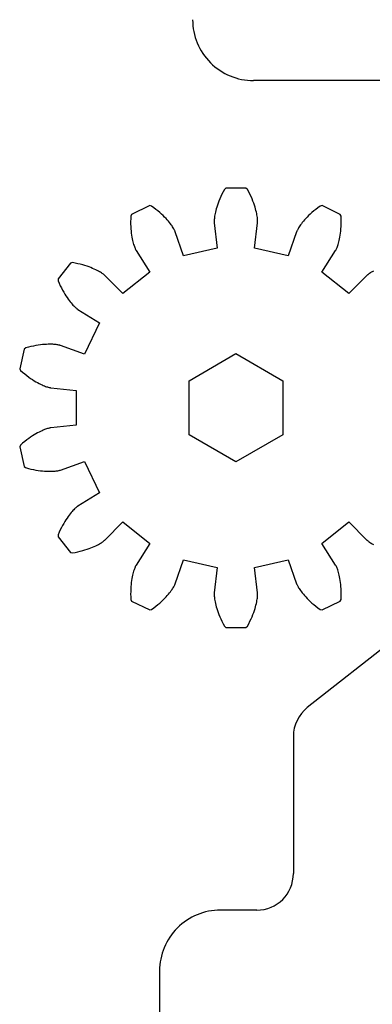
# Model space of a CAD drawing. Header units: millimetres. Extents: x -132 to 242, y -72 to 186.
# Tile 4 of 8: x 108 to 137, y 24 to 105. Entities that reach past the tile are written whole.
import ezdxf

# ---------------------------------------------------------------- set-up
doc = ezdxf.new("R2010")
doc.units = ezdxf.units.MM
doc.header["$MEASUREMENT"] = 0
doc.layers.add('CORTE_L_SER$CUT', color=178, linetype='Continuous', true_color=0x000000)

msp = doc.modelspace()

# ---------------------------------------------------------------- linework, layer by layer
at = {"layer": 'CORTE_L_SER$CUT'}
for p, q in [((174.926, 99.857), (126.926, 99.857)), ((124.425, 90.709), (124.326, 90.512)), ((124.532, 90.912), (124.425, 90.709)), ((124.655, 91.011), (124.532, 90.912)), ((126.31, 91.011), (124.655, 91.011)), ((126.432, 90.912), (126.31, 91.011)), ((126.54, 90.709), (126.432, 90.912)), ((126.638, 90.512), (126.54, 90.709)), ((124.084, 89.958), (124.019, 89.787)), ((124.156, 90.136), (124.084, 89.958)), ((124.237, 90.32), (124.156, 90.136)), ((124.326, 90.512), (124.237, 90.32)), ((126.727, 90.32), (126.638, 90.512)), ((126.808, 90.136), (126.727, 90.32)), ((126.88, 89.958), (126.808, 90.136)), ((126.945, 89.787), (126.88, 89.958)), ((118.401, 89.584), (116.91, 88.866)), ((118.554, 89.548), (118.401, 89.584)), ((118.739, 89.411), (118.554, 89.548)), ((118.914, 89.276), (118.739, 89.411)), ((119.077, 89.143), (118.914, 89.276)), ((119.23, 89.011), (119.077, 89.143)), ((119.372, 88.882), (119.23, 89.011)), ((123.799, 89.049), (123.772, 88.927)), ((123.83, 89.181), (123.799, 89.049)), ((123.868, 89.32), (123.83, 89.181)), ((123.912, 89.468), (123.868, 89.32)), ((123.962, 89.624), (123.912, 89.468)), ((124.019, 89.787), (123.962, 89.624)), ((127.002, 89.624), (126.945, 89.787)), ((127.053, 89.468), (127.002, 89.624)), ((127.096, 89.32), (127.053, 89.468)), ((127.134, 89.181), (127.096, 89.32)), ((127.166, 89.049), (127.134, 89.181)), ((127.192, 88.927), (127.166, 89.049)), ((131.734, 89.011), (131.592, 88.882)), ((131.887, 89.143), (131.734, 89.011)), ((132.051, 89.276), (131.887, 89.143)), ((132.225, 89.411), (132.051, 89.276)), ((132.41, 89.548), (132.225, 89.411)), ((132.563, 89.584), (132.41, 89.548)), ((134.054, 88.866), (132.563, 89.584)), ((116.834, 88.494), (116.831, 88.273)), ((116.831, 88.273), (116.833, 88.062)), ((116.842, 88.724), (116.834, 88.494)), ((116.91, 88.866), (116.842, 88.724)), ((119.505, 88.757), (119.372, 88.882)), ((119.627, 88.634), (119.505, 88.757)), ((119.74, 88.516), (119.627, 88.634)), ((119.843, 88.402), (119.74, 88.516)), ((119.938, 88.292), (119.843, 88.402)), ((120.023, 88.188), (119.938, 88.292)), ((120.101, 88.089), (120.023, 88.188)), ((123.697, 88.32), (123.696, 88.27)), ((123.696, 88.27), (123.697, 88.23)), ((123.699, 88.379), (123.697, 88.32)), ((123.697, 88.23), (123.698, 88.2)), ((123.698, 88.2), (123.7, 88.168)), ((123.703, 88.447), (123.699, 88.379)), ((123.71, 88.525), (123.703, 88.447)), ((123.72, 88.612), (123.71, 88.525)), ((123.733, 88.708), (123.72, 88.612)), ((123.751, 88.813), (123.733, 88.708)), ((123.772, 88.927), (123.751, 88.813)), ((127.214, 88.813), (127.192, 88.927)), ((127.231, 88.708), (127.214, 88.813)), ((127.244, 88.612), (127.231, 88.708)), ((127.254, 88.525), (127.244, 88.612)), ((127.261, 88.447), (127.254, 88.525)), ((127.265, 88.379), (127.261, 88.447)), ((127.264, 88.168), (127.267, 88.2)), ((127.267, 88.32), (127.265, 88.379)), ((127.268, 88.27), (127.267, 88.32)), ((127.267, 88.2), (127.268, 88.23)), ((127.268, 88.23), (127.268, 88.27)), ((130.941, 88.188), (130.864, 88.089)), ((131.026, 88.292), (130.941, 88.188)), ((131.121, 88.402), (131.026, 88.292)), ((131.224, 88.516), (131.121, 88.402)), ((131.337, 88.634), (131.224, 88.516)), ((131.459, 88.757), (131.337, 88.634)), ((131.592, 88.882), (131.459, 88.757)), ((134.122, 88.724), (134.054, 88.866)), ((134.13, 88.494), (134.122, 88.724)), ((134.133, 88.273), (134.13, 88.494)), ((134.131, 88.062), (134.133, 88.273)), ((116.833, 88.062), (116.841, 87.861)), ((116.841, 87.861), (116.853, 87.669)), ((116.853, 87.669), (116.869, 87.487)), ((116.869, 87.487), (116.888, 87.315)), ((120.17, 87.995), (120.101, 88.089)), ((120.231, 87.908), (120.17, 87.995)), ((120.284, 87.827), (120.231, 87.908)), ((120.331, 87.753), (120.284, 87.827)), ((120.371, 87.686), (120.331, 87.753)), ((120.404, 87.627), (120.371, 87.686)), ((120.432, 87.574), (120.404, 87.627)), ((120.454, 87.53), (120.432, 87.574)), ((120.471, 87.494), (120.454, 87.53)), ((120.483, 87.466), (120.471, 87.494)), ((120.495, 87.436), (120.483, 87.466)), ((121.178, 85.456), (120.495, 87.436)), ((123.7, 88.168), (123.944, 86.087)), ((127.02, 86.087), (127.264, 88.168)), ((130.469, 87.436), (129.786, 85.456)), ((130.481, 87.466), (130.469, 87.436)), ((130.493, 87.494), (130.481, 87.466)), ((130.51, 87.53), (130.493, 87.494)), ((130.532, 87.574), (130.51, 87.53)), ((130.56, 87.627), (130.532, 87.574)), ((130.593, 87.686), (130.56, 87.627)), ((130.633, 87.753), (130.593, 87.686)), ((130.68, 87.827), (130.633, 87.753)), ((130.734, 87.908), (130.68, 87.827)), ((130.795, 87.995), (130.734, 87.908)), ((130.864, 88.089), (130.795, 87.995)), ((134.076, 87.315), (134.096, 87.487)), ((134.096, 87.487), (134.111, 87.669)), ((134.111, 87.669), (134.123, 87.861)), ((134.123, 87.861), (134.131, 88.062)), ((116.888, 87.315), (116.91, 87.153)), ((116.91, 87.153), (116.935, 87.001)), ((116.935, 87.001), (116.962, 86.859)), ((116.962, 86.859), (116.99, 86.727)), ((116.99, 86.727), (117.019, 86.605)), ((117.019, 86.605), (117.049, 86.493)), ((133.915, 86.493), (133.945, 86.605)), ((133.945, 86.605), (133.974, 86.727)), ((133.974, 86.727), (134.003, 86.859)), ((134.003, 86.859), (134.029, 87.001)), ((134.029, 87.001), (134.054, 87.153)), ((134.054, 87.153), (134.076, 87.315)), ((117.049, 86.493), (117.079, 86.391)), ((117.079, 86.391), (117.109, 86.298)), ((117.109, 86.298), (117.138, 86.216)), ((117.138, 86.216), (117.165, 86.143)), ((117.165, 86.143), (117.191, 86.079)), ((117.191, 86.079), (117.215, 86.025)), ((117.215, 86.025), (117.236, 85.98)), ((117.236, 85.98), (117.253, 85.945)), ((117.253, 85.945), (117.268, 85.918)), ((117.268, 85.918), (117.284, 85.89)), ((117.284, 85.89), (118.406, 84.121)), ((123.944, 86.087), (121.178, 85.456)), ((129.786, 85.456), (127.02, 86.087)), ((132.558, 84.121), (133.681, 85.89)), ((133.681, 85.89), (133.697, 85.918)), ((133.697, 85.918), (133.711, 85.945)), ((133.711, 85.945), (133.729, 85.98)), ((133.729, 85.98), (133.749, 86.025)), ((133.749, 86.025), (133.773, 86.079)), ((133.773, 86.079), (133.799, 86.143)), ((133.799, 86.143), (133.826, 86.216)), ((133.826, 86.216), (133.855, 86.298)), ((133.855, 86.298), (133.885, 86.391)), ((133.885, 86.391), (133.915, 86.493)), ((111.895, 84.866), (110.863, 83.572)), ((112.049, 84.901), (111.895, 84.866)), ((112.275, 84.858), (112.049, 84.901)), ((112.49, 84.812), (112.275, 84.858)), ((112.696, 84.762), (112.49, 84.812)), ((112.89, 84.71), (112.696, 84.762)), ((113.075, 84.656), (112.89, 84.71)), ((113.248, 84.6), (113.075, 84.656)), ((113.412, 84.543), (113.248, 84.6)), ((113.565, 84.485), (113.412, 84.543)), ((113.708, 84.427), (113.565, 84.485)), ((113.84, 84.37), (113.708, 84.427)), ((113.962, 84.312), (113.84, 84.37)), ((114.075, 84.257), (113.962, 84.312)), ((114.178, 84.203), (114.075, 84.257)), ((114.27, 84.151), (114.178, 84.203)), ((114.354, 84.101), (114.27, 84.151)), ((136.694, 84.151), (136.61, 84.101)), ((136.787, 84.202), (136.694, 84.151)), ((110.863, 83.572), (110.864, 83.415)), ((110.864, 83.415), (110.956, 83.204)), ((114.428, 84.055), (114.354, 84.101)), ((114.493, 84.011), (114.428, 84.055)), ((114.549, 83.972), (114.493, 84.011)), ((114.596, 83.937), (114.549, 83.972)), ((114.636, 83.907), (114.596, 83.937)), ((114.666, 83.882), (114.636, 83.907)), ((114.69, 83.862), (114.666, 83.882)), ((114.713, 83.84), (114.69, 83.862)), ((116.188, 82.352), (114.713, 83.84)), ((118.406, 84.121), (116.188, 82.352)), ((134.776, 82.352), (132.558, 84.121)), ((136.251, 83.84), (134.776, 82.352)), ((136.275, 83.862), (136.251, 83.84)), ((136.298, 83.882), (136.275, 83.862)), ((136.329, 83.907), (136.298, 83.882)), ((136.368, 83.937), (136.329, 83.907)), ((136.415, 83.972), (136.368, 83.937)), ((136.471, 84.011), (136.415, 83.972)), ((136.536, 84.054), (136.471, 84.011)), ((136.61, 84.101), (136.536, 84.054)), ((110.956, 83.204), (111.049, 83.004)), ((111.049, 83.004), (111.143, 82.815)), ((111.143, 82.815), (111.237, 82.637)), ((111.237, 82.637), (111.331, 82.469)), ((111.331, 82.469), (111.424, 82.312)), ((111.424, 82.312), (111.516, 82.166)), ((111.516, 82.166), (111.607, 82.03)), ((111.607, 82.03), (111.695, 81.903)), ((111.695, 81.903), (111.78, 81.787)), ((111.78, 81.787), (111.863, 81.68)), ((111.863, 81.68), (111.943, 81.583)), ((111.943, 81.583), (112.018, 81.495)), ((112.018, 81.495), (112.09, 81.416)), ((112.09, 81.416), (112.157, 81.346)), ((112.157, 81.346), (112.218, 81.284)), ((112.218, 81.284), (112.275, 81.23)), ((112.275, 81.23), (112.326, 81.184)), ((112.326, 81.184), (112.37, 81.146)), ((112.37, 81.146), (112.409, 81.114)), ((112.409, 81.114), (112.44, 81.09)), ((112.44, 81.09), (112.464, 81.072)), ((112.464, 81.072), (112.491, 81.053)), ((112.491, 81.053), (114.27, 79.947)), ((114.27, 79.947), (113.039, 77.391)), ((108.08, 77.793), (107.712, 76.18)), ((108.204, 77.891), (108.08, 77.793)), ((108.426, 77.95), (108.204, 77.891)), ((108.64, 78.002), (108.426, 77.95)), ((108.847, 78.047), (108.64, 78.002)), ((109.045, 78.084), (108.847, 78.047)), ((109.234, 78.116), (109.045, 78.084)), ((109.415, 78.141), (109.234, 78.116)), ((109.587, 78.16), (109.415, 78.141)), ((109.75, 78.174), (109.587, 78.16)), ((109.904, 78.184), (109.75, 78.174)), ((110.048, 78.19), (109.904, 78.184)), ((110.183, 78.191), (110.048, 78.19)), ((110.309, 78.19), (110.183, 78.191)), ((110.425, 78.186), (110.309, 78.19)), ((110.531, 78.179), (110.425, 78.186)), ((110.627, 78.171), (110.531, 78.179)), ((110.714, 78.161), (110.627, 78.171)), ((110.792, 78.15), (110.714, 78.161)), ((110.859, 78.139), (110.792, 78.15)), ((110.917, 78.128), (110.859, 78.139)), ((110.966, 78.118), (110.917, 78.128)), ((111.004, 78.109), (110.966, 78.118)), ((111.034, 78.101), (111.004, 78.109)), ((111.065, 78.091), (111.034, 78.101)), ((113.039, 77.391), (111.065, 78.091)), ((121.628, 75.198), (125.482, 77.423)), ((125.482, 77.423), (129.336, 75.198)), ((107.712, 76.18), (107.781, 76.039)), ((107.781, 76.039), (107.955, 75.889)), ((107.955, 75.889), (108.126, 75.749)), ((108.126, 75.749), (108.292, 75.619)), ((108.292, 75.619), (108.455, 75.499)), ((108.455, 75.499), (108.612, 75.389)), ((108.612, 75.389), (108.764, 75.288)), ((108.764, 75.288), (108.91, 75.196)), ((108.91, 75.196), (109.051, 75.112)), ((109.051, 75.112), (109.185, 75.037)), ((109.185, 75.037), (109.313, 74.969)), ((109.313, 74.969), (109.434, 74.909)), ((109.434, 74.909), (109.548, 74.856)), ((109.548, 74.856), (109.654, 74.809)), ((109.654, 74.809), (109.753, 74.769)), ((109.753, 74.769), (109.843, 74.735)), ((109.843, 74.735), (109.926, 74.706)), ((109.926, 74.706), (110, 74.682)), ((110, 74.682), (110.066, 74.663)), ((110.066, 74.663), (110.123, 74.647)), ((110.123, 74.647), (110.171, 74.636)), ((110.171, 74.636), (110.21, 74.627)), ((110.21, 74.627), (110.24, 74.621)), ((110.24, 74.621), (110.272, 74.616)), ((110.272, 74.616), (112.354, 74.391)), ((121.628, 70.748), (121.628, 75.198)), ((129.336, 75.198), (129.336, 70.748)), ((112.354, 74.391), (112.354, 71.554)), ((109.843, 71.211), (109.753, 71.176)), ((109.926, 71.24), (109.843, 71.211)), ((110, 71.264), (109.926, 71.24)), ((110.066, 71.283), (110, 71.264)), ((110.123, 71.298), (110.066, 71.283)), ((110.171, 71.31), (110.123, 71.298)), ((110.21, 71.318), (110.171, 71.31)), ((110.24, 71.324), (110.21, 71.318)), ((110.272, 71.329), (110.24, 71.324)), ((112.354, 71.554), (110.272, 71.329)), ((108.455, 70.446), (108.292, 70.327)), ((108.612, 70.557), (108.455, 70.446)), ((108.764, 70.658), (108.612, 70.557)), ((108.91, 70.75), (108.764, 70.658)), ((109.051, 70.833), (108.91, 70.75)), ((109.185, 70.909), (109.051, 70.833)), ((109.313, 70.976), (109.185, 70.909)), ((109.434, 71.036), (109.313, 70.976)), ((109.548, 71.09), (109.434, 71.036)), ((109.654, 71.136), (109.548, 71.09)), ((109.753, 71.176), (109.654, 71.136)), ((125.482, 68.523), (121.628, 70.748)), ((129.336, 70.748), (125.482, 68.523)), ((107.781, 69.907), (107.712, 69.766)), ((107.712, 69.766), (108.08, 68.152)), ((107.955, 70.057), (107.781, 69.907)), ((108.126, 70.197), (107.955, 70.057)), ((108.292, 70.327), (108.126, 70.197)), ((108.08, 68.152), (108.203, 68.055)), ((108.203, 68.055), (108.426, 67.995)), ((108.426, 67.995), (108.64, 67.943)), ((111.065, 67.854), (113.039, 68.555)), ((113.039, 68.555), (114.27, 65.999)), ((108.64, 67.943), (108.847, 67.899)), ((108.847, 67.899), (109.045, 67.861)), ((109.045, 67.861), (109.234, 67.83)), ((109.234, 67.83), (109.415, 67.805)), ((109.415, 67.805), (109.587, 67.785)), ((109.587, 67.785), (109.75, 67.771)), ((109.75, 67.771), (109.904, 67.761)), ((109.904, 67.761), (110.048, 67.756)), ((110.048, 67.756), (110.183, 67.754)), ((110.183, 67.754), (110.309, 67.756)), ((110.309, 67.756), (110.425, 67.76)), ((110.425, 67.76), (110.531, 67.766)), ((110.531, 67.766), (110.628, 67.775)), ((110.628, 67.775), (110.714, 67.785)), ((110.714, 67.785), (110.792, 67.795)), ((110.792, 67.795), (110.859, 67.806)), ((110.859, 67.806), (110.917, 67.817)), ((110.917, 67.817), (110.966, 67.828)), ((110.966, 67.828), (111.004, 67.837)), ((111.004, 67.837), (111.034, 67.845)), ((111.034, 67.845), (111.065, 67.854)), ((114.27, 65.999), (112.491, 64.892)), ((112.275, 64.715), (112.218, 64.662)), ((112.325, 64.761), (112.275, 64.715)), ((112.37, 64.8), (112.325, 64.761)), ((112.408, 64.831), (112.37, 64.8)), ((112.44, 64.856), (112.408, 64.831)), ((112.464, 64.874), (112.44, 64.856)), ((112.491, 64.892), (112.464, 64.874)), ((111.606, 63.916), (111.516, 63.78)), ((111.695, 64.042), (111.606, 63.916)), ((111.781, 64.159), (111.695, 64.042)), ((111.863, 64.265), (111.781, 64.159)), ((111.943, 64.362), (111.863, 64.265)), ((112.018, 64.451), (111.943, 64.362)), ((112.09, 64.529), (112.018, 64.451)), ((112.157, 64.6), (112.09, 64.529)), ((112.218, 64.662), (112.157, 64.6)), ((111.143, 63.13), (111.049, 62.941)), ((111.237, 63.309), (111.143, 63.13)), ((111.331, 63.476), (111.237, 63.309)), ((111.424, 63.633), (111.331, 63.476)), ((111.516, 63.78), (111.424, 63.633)), ((114.713, 62.106), (116.188, 63.593)), ((116.188, 63.593), (118.406, 61.824)), ((132.558, 61.824), (134.776, 63.593)), ((134.776, 63.593), (136.251, 62.106)), ((110.864, 62.53), (110.863, 62.373)), ((110.863, 62.373), (111.895, 61.079)), ((110.956, 62.741), (110.864, 62.53)), ((111.049, 62.941), (110.956, 62.741)), ((113.565, 61.46), (113.707, 61.518)), ((113.707, 61.518), (113.84, 61.576)), ((113.84, 61.576), (113.962, 61.633)), ((113.962, 61.633), (114.075, 61.689)), ((114.075, 61.689), (114.178, 61.743)), ((114.178, 61.743), (114.27, 61.795)), ((114.27, 61.795), (114.354, 61.844)), ((114.354, 61.844), (114.428, 61.891)), ((114.428, 61.891), (114.493, 61.934)), ((114.493, 61.934), (114.549, 61.973)), ((114.549, 61.973), (114.597, 62.008)), ((114.597, 62.008), (114.636, 62.039)), ((114.636, 62.039), (114.666, 62.064)), ((114.666, 62.064), (114.69, 62.084)), ((114.69, 62.084), (114.713, 62.106)), ((118.406, 61.824), (117.284, 60.056)), ((133.681, 60.056), (132.558, 61.824)), ((136.251, 62.106), (136.275, 62.084)), ((136.275, 62.084), (136.298, 62.064)), ((136.298, 62.064), (136.329, 62.039)), ((136.329, 62.039), (136.368, 62.008)), ((136.368, 62.008), (136.415, 61.973)), ((136.415, 61.973), (136.471, 61.934)), ((136.471, 61.934), (136.536, 61.891)), ((136.536, 61.891), (136.61, 61.844)), ((136.61, 61.844), (136.694, 61.795)), ((136.694, 61.795), (136.787, 61.743)), ((111.895, 61.079), (112.048, 61.045)), ((112.048, 61.045), (112.275, 61.088)), ((112.275, 61.088), (112.49, 61.134)), ((112.49, 61.134), (112.696, 61.183)), ((112.696, 61.183), (112.89, 61.235)), ((112.89, 61.235), (113.075, 61.29)), ((113.075, 61.29), (113.248, 61.345)), ((113.248, 61.345), (113.412, 61.403)), ((113.412, 61.403), (113.565, 61.46)), ((117.191, 59.866), (117.166, 59.803)), ((117.215, 59.92), (117.191, 59.866)), ((117.236, 59.965), (117.215, 59.92)), ((117.253, 60.001), (117.236, 59.965)), ((117.268, 60.028), (117.253, 60.001)), ((117.284, 60.056), (117.268, 60.028)), ((120.495, 58.509), (121.178, 60.49)), ((121.178, 60.49), (123.944, 59.858)), ((127.02, 59.858), (129.786, 60.49)), ((129.786, 60.49), (130.469, 58.509)), ((133.697, 60.028), (133.681, 60.056)), ((133.711, 60.001), (133.697, 60.028)), ((133.729, 59.965), (133.711, 60.001)), ((133.749, 59.92), (133.729, 59.965)), ((133.773, 59.866), (133.749, 59.92)), ((133.799, 59.803), (133.773, 59.866)), ((116.962, 59.087), (116.935, 58.945)), ((116.99, 59.219), (116.962, 59.087)), ((117.019, 59.341), (116.99, 59.219)), ((117.049, 59.453), (117.019, 59.341)), ((117.079, 59.555), (117.049, 59.453)), ((117.109, 59.647), (117.079, 59.555)), ((117.138, 59.73), (117.109, 59.647)), ((117.166, 59.803), (117.138, 59.73)), ((123.944, 59.858), (123.7, 57.778)), ((127.264, 57.778), (127.02, 59.858)), ((133.826, 59.73), (133.799, 59.803)), ((133.855, 59.647), (133.826, 59.73)), ((133.885, 59.555), (133.855, 59.647)), ((133.915, 59.453), (133.885, 59.555)), ((133.945, 59.341), (133.915, 59.453)), ((133.974, 59.219), (133.945, 59.341)), ((134.002, 59.087), (133.974, 59.219)), ((134.029, 58.945), (134.002, 59.087)), ((116.853, 58.277), (116.841, 58.085)), ((116.869, 58.458), (116.853, 58.277)), ((116.888, 58.63), (116.869, 58.458)), ((116.91, 58.792), (116.888, 58.63)), ((116.935, 58.945), (116.91, 58.792)), ((120.331, 58.192), (120.371, 58.259)), ((120.371, 58.259), (120.404, 58.319)), ((120.404, 58.319), (120.432, 58.371)), ((120.432, 58.371), (120.454, 58.415)), ((120.454, 58.415), (120.471, 58.451)), ((120.471, 58.451), (120.483, 58.479)), ((120.483, 58.479), (120.495, 58.509)), ((130.469, 58.509), (130.481, 58.479)), ((130.481, 58.479), (130.493, 58.451)), ((130.493, 58.451), (130.51, 58.415)), ((130.51, 58.415), (130.532, 58.371)), ((130.532, 58.371), (130.56, 58.319)), ((130.56, 58.319), (130.593, 58.259)), ((130.593, 58.259), (130.633, 58.192)), ((134.054, 58.792), (134.029, 58.945)), ((134.076, 58.63), (134.054, 58.792)), ((134.096, 58.459), (134.076, 58.63)), ((134.111, 58.277), (134.096, 58.459)), ((134.123, 58.085), (134.111, 58.277)), ((116.834, 57.883), (116.831, 57.672)), ((116.831, 57.672), (116.834, 57.452)), ((116.841, 58.085), (116.834, 57.883)), ((116.834, 57.452), (116.843, 57.222)), ((119.74, 57.43), (119.843, 57.544)), ((119.843, 57.544), (119.938, 57.653)), ((119.938, 57.653), (120.023, 57.758)), ((120.023, 57.758), (120.101, 57.857)), ((120.101, 57.857), (120.169, 57.95)), ((120.169, 57.95), (120.231, 58.037)), ((120.231, 58.037), (120.284, 58.118)), ((120.284, 58.118), (120.331, 58.192)), ((123.697, 57.715), (123.696, 57.675)), ((123.696, 57.675), (123.697, 57.626)), ((123.698, 57.746), (123.697, 57.715)), ((123.697, 57.626), (123.699, 57.567)), ((123.7, 57.778), (123.698, 57.746)), ((123.699, 57.567), (123.703, 57.499)), ((123.703, 57.499), (123.71, 57.421)), ((127.254, 57.421), (127.261, 57.499)), ((127.261, 57.499), (127.265, 57.567)), ((127.267, 57.746), (127.264, 57.778)), ((127.265, 57.567), (127.267, 57.626)), ((127.268, 57.715), (127.267, 57.746)), ((127.267, 57.626), (127.268, 57.675)), ((127.268, 57.675), (127.268, 57.715)), ((130.633, 58.192), (130.68, 58.118)), ((130.68, 58.118), (130.734, 58.037)), ((130.734, 58.037), (130.795, 57.95)), ((130.795, 57.95), (130.864, 57.857)), ((130.864, 57.857), (130.941, 57.758)), ((130.941, 57.758), (131.026, 57.653)), ((131.026, 57.653), (131.121, 57.544)), ((131.121, 57.544), (131.224, 57.43)), ((134.122, 57.222), (134.13, 57.452)), ((134.131, 57.883), (134.123, 58.085)), ((134.13, 57.452), (134.133, 57.672)), ((134.133, 57.672), (134.131, 57.883)), ((116.843, 57.222), (116.91, 57.08)), ((116.91, 57.08), (118.401, 56.362)), ((118.739, 56.534), (118.914, 56.669)), ((118.914, 56.669), (119.077, 56.803)), ((119.077, 56.803), (119.23, 56.934)), ((119.23, 56.934), (119.372, 57.063)), ((119.372, 57.063), (119.505, 57.189)), ((119.505, 57.189), (119.627, 57.311)), ((119.627, 57.311), (119.74, 57.43)), ((123.71, 57.421), (123.72, 57.334)), ((123.72, 57.334), (123.733, 57.238)), ((123.733, 57.238), (123.751, 57.133)), ((123.751, 57.133), (123.772, 57.019)), ((123.772, 57.019), (123.799, 56.896)), ((123.799, 56.896), (123.83, 56.765)), ((123.83, 56.765), (123.868, 56.625)), ((123.868, 56.625), (123.912, 56.478)), ((127.053, 56.478), (127.096, 56.625)), ((127.096, 56.625), (127.134, 56.765)), ((127.134, 56.765), (127.166, 56.896)), ((127.166, 56.896), (127.192, 57.019)), ((127.192, 57.019), (127.214, 57.133)), ((127.214, 57.133), (127.231, 57.238)), ((127.231, 57.238), (127.244, 57.334)), ((127.244, 57.334), (127.254, 57.421)), ((131.224, 57.43), (131.337, 57.311)), ((131.337, 57.311), (131.459, 57.189)), ((142.033, 56.754), (131.349, 48.341)), ((131.459, 57.189), (131.592, 57.063)), ((131.592, 57.063), (131.734, 56.934)), ((131.734, 56.934), (131.887, 56.803)), ((131.887, 56.803), (132.051, 56.669)), ((132.051, 56.669), (132.225, 56.534)), ((132.563, 56.362), (134.054, 57.08)), ((134.054, 57.08), (134.122, 57.222)), ((118.401, 56.362), (118.554, 56.398)), ((118.554, 56.398), (118.739, 56.534)), ((123.912, 56.478), (123.962, 56.322)), ((123.962, 56.322), (124.019, 56.158)), ((124.019, 56.158), (124.084, 55.988)), ((124.084, 55.988), (124.156, 55.81)), ((126.808, 55.81), (126.88, 55.988)), ((126.88, 55.988), (126.945, 56.158)), ((126.945, 56.158), (127.002, 56.322)), ((127.002, 56.322), (127.053, 56.478)), ((132.225, 56.534), (132.41, 56.397)), ((132.41, 56.397), (132.563, 56.362)), ((124.156, 55.81), (124.237, 55.625)), ((124.237, 55.625), (124.326, 55.434)), ((124.326, 55.434), (124.425, 55.236)), ((124.425, 55.236), (124.532, 55.033)), ((124.532, 55.033), (124.655, 54.935)), ((126.31, 54.935), (126.432, 55.033)), ((126.432, 55.033), (126.54, 55.236)), ((126.54, 55.236), (126.638, 55.434)), ((126.638, 55.434), (126.727, 55.625)), ((126.727, 55.625), (126.808, 55.81)), ((124.655, 54.935), (126.31, 54.935)), ((130.205, 45.984), (130.205, 34.703)), ((127.205, 31.703), (124.205, 31.703)), ((119.205, 26.703), (119.205, -62.547))]:
    msp.add_line(p, q, dxfattribs=at)
for centre, radius, start, end in [((126.926, 104.857), 5, 179.99996, 270.00004), ((133.205, 45.984), 3, 128.21934, 180.00032), ((127.205, 34.703), 3, 269.99968, 359.99965), ((124.205, 26.703), 5, 89.99996, 180.00004)]:
    msp.add_arc(centre, radius, start, end, dxfattribs=at)

doc.saveas('drawing.dxf')
